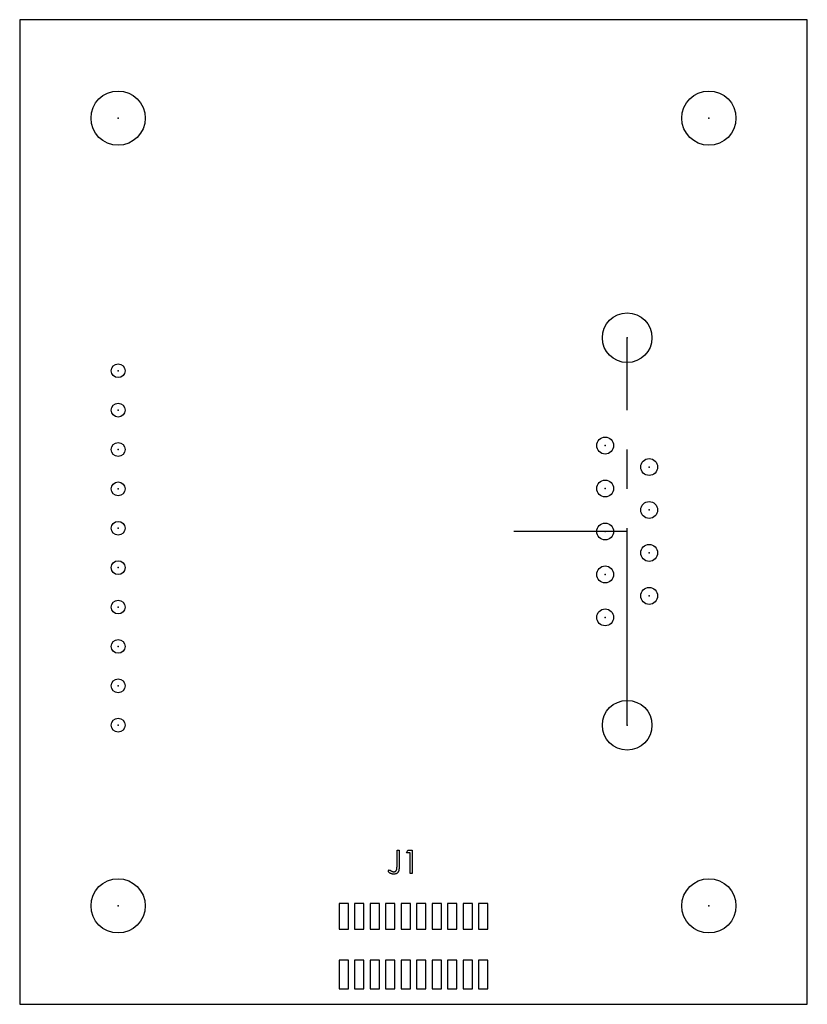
# Model space of a CAD drawing. Header units: millimetres. Extents: x 0 to 50.8, y 0 to 63.5.
import ezdxf

# ---------------------------------------------------------------- set-up
doc = ezdxf.new("R2010")
doc.units = ezdxf.units.MM
doc.header["$PDSIZE"] = -1
doc.linetypes.add('CENTERX2', pattern=[20.32, 12.7, -2.54, 2.54, -2.54])

msp = doc.modelspace()

# ---------------------------------------------------------------- linework, layer by layer
at = {"color": 7, "linetype": 'Continuous', "lineweight": 25}
for p, q in [((50.8, 63.5), (0, 63.5)), ((0, 63.5), (0, 0)), ((50.8, 0), (50.8, 63.5)), ((24.337, 9.931), (24.472, 9.931)), ((24.337, 8.933), (24.337, 9.931)), ((24.472, 9.931), (24.472, 8.918)), ((24.953, 9.777), (25.041, 9.931)), ((25.184, 9.777), (24.953, 9.777)), ((25.041, 9.931), (25.318, 9.931)), ((25.184, 8.431), (25.184, 9.777)), ((25.318, 9.931), (25.318, 8.431)), ((23.76, 8.565), (23.84, 8.681)), ((25.318, 8.431), (25.184, 8.431)), ((21.2, 6.5), (20.6, 6.5)), ((20.6, 6.5), (20.6, 4.85)), ((21.2, 4.85), (21.2, 6.5)), ((22.2, 6.5), (21.6, 6.5)), ((21.6, 6.5), (21.6, 4.85)), ((22.2, 4.85), (22.2, 6.5)), ((23.2, 6.5), (22.6, 6.5)), ((22.6, 6.5), (22.6, 4.85)), ((23.2, 4.85), (23.2, 6.5)), ((24.2, 6.5), (23.6, 6.5)), ((23.6, 6.5), (23.6, 4.85)), ((24.2, 4.85), (24.2, 6.5)), ((25.2, 6.5), (24.6, 6.5)), ((24.6, 6.5), (24.6, 4.85)), ((25.2, 4.85), (25.2, 6.5)), ((26.2, 6.5), (25.6, 6.5)), ((25.6, 6.5), (25.6, 4.85)), ((26.2, 4.85), (26.2, 6.5)), ((27.2, 6.5), (26.6, 6.5)), ((26.6, 6.5), (26.6, 4.85)), ((27.2, 4.85), (27.2, 6.5)), ((28.2, 6.5), (27.6, 6.5)), ((27.6, 6.5), (27.6, 4.85)), ((28.2, 4.85), (28.2, 6.5)), ((29.2, 6.5), (28.6, 6.5)), ((28.6, 6.5), (28.6, 4.85)), ((29.2, 4.85), (29.2, 6.5)), ((30.2, 6.5), (29.6, 6.5)), ((29.6, 6.5), (29.6, 4.85)), ((30.2, 4.85), (30.2, 6.5)), ((20.6, 4.85), (21.2, 4.85)), ((21.6, 4.85), (22.2, 4.85)), ((22.6, 4.85), (23.2, 4.85)), ((23.6, 4.85), (24.2, 4.85)), ((24.6, 4.85), (25.2, 4.85)), ((25.6, 4.85), (26.2, 4.85)), ((26.6, 4.85), (27.2, 4.85)), ((27.6, 4.85), (28.2, 4.85)), ((28.6, 4.85), (29.2, 4.85)), ((29.6, 4.85), (30.2, 4.85)), ((21.2, 2.85), (20.6, 2.85)), ((20.6, 2.85), (20.6, 1)), ((21.2, 1), (21.2, 2.85)), ((22.2, 2.85), (21.6, 2.85)), ((21.6, 2.85), (21.6, 1)), ((22.2, 1), (22.2, 2.85)), ((23.2, 2.85), (22.6, 2.85)), ((22.6, 2.85), (22.6, 1)), ((23.2, 1), (23.2, 2.85)), ((24.2, 2.85), (23.6, 2.85)), ((23.6, 2.85), (23.6, 1)), ((24.2, 1), (24.2, 2.85)), ((25.2, 2.85), (24.6, 2.85)), ((24.6, 2.85), (24.6, 1)), ((25.2, 1), (25.2, 2.85)), ((26.2, 2.85), (25.6, 2.85)), ((25.6, 2.85), (25.6, 1)), ((26.2, 1), (26.2, 2.85)), ((27.2, 2.85), (26.6, 2.85)), ((26.6, 2.85), (26.6, 1)), ((27.2, 1), (27.2, 2.85)), ((28.2, 2.85), (27.6, 2.85)), ((27.6, 2.85), (27.6, 1)), ((28.2, 1), (28.2, 2.85)), ((29.2, 2.85), (28.6, 2.85)), ((28.6, 2.85), (28.6, 1)), ((29.2, 1), (29.2, 2.85)), ((30.2, 2.85), (29.6, 2.85)), ((29.6, 2.85), (29.6, 1)), ((30.2, 1), (30.2, 2.85)), ((20.6, 1), (21.2, 1)), ((21.6, 1), (22.2, 1)), ((22.6, 1), (23.2, 1)), ((23.6, 1), (24.2, 1)), ((24.6, 1), (25.2, 1)), ((25.6, 1), (26.2, 1)), ((26.6, 1), (27.2, 1)), ((27.6, 1), (28.2, 1)), ((28.6, 1), (29.2, 1)), ((29.6, 1), (30.2, 1)), ((0, 0), (50.8, 0))]:
    msp.add_line(p, q, dxfattribs=at)
at = {"color": 7, "linetype": 'CENTERX2'}
for p, q in [((39.18, 18), (39.18, 42.99)), ((39.18, 30.495), (31.878, 30.495))]:
    msp.add_line(p, q, dxfattribs=at)
at = {"color": 7, "linetype": 'Continuous', "lineweight": 25}
for centre, radius in [((6.35, 57.15), 1.75), ((44.45, 57.15), 1.75), ((39.18, 42.99), 1.6), ((6.35, 40.86), 0.444), ((6.35, 38.32), 0.444), ((6.35, 35.78), 0.444), ((37.76, 36.035), 0.545), ((40.6, 34.65), 0.545), ((6.35, 33.24), 0.445), ((37.76, 33.265), 0.545), ((40.6, 31.88), 0.545), ((6.35, 30.7), 0.445), ((37.76, 30.495), 0.545), ((40.6, 29.11), 0.545), ((6.35, 28.16), 0.445), ((37.76, 27.725), 0.545), ((40.6, 26.34), 0.545), ((6.35, 25.62), 0.445), ((37.76, 24.955), 0.545), ((6.35, 23.08), 0.444), ((6.35, 20.54), 0.445), ((39.18, 18), 1.6), ((6.35, 18), 0.445), ((6.35, 6.35), 1.75), ((44.45, 6.35), 1.75)]:
    msp.add_circle(centre, radius, dxfattribs=at)
for points, knots in [([(24.472, 8.918), (24.472, 8.899), (24.472, 8.863), (24.47, 8.811), (24.468, 8.764), (24.464, 8.721), (24.459, 8.683), (24.453, 8.648), (24.446, 8.619), (24.435, 8.586), (24.418, 8.549), (24.391, 8.51), (24.359, 8.475), (24.321, 8.445), (24.277, 8.421), (24.229, 8.404), (24.177, 8.394), (24.141, 8.393), (24.122, 8.392)], [0, 0, 0, 0, 0.077361, 0.148542, 0.214008, 0.272995, 0.326409, 0.37388, 0.41602, 0.452126, 0.518002, 0.582367, 0.647044, 0.71333, 0.780912, 0.850395, 0.922923, 1, 1, 1, 1]), ([(24.13, 8.546), (24.14, 8.546), (24.161, 8.547), (24.19, 8.555), (24.219, 8.567), (24.245, 8.584), (24.269, 8.604), (24.289, 8.629), (24.306, 8.656), (24.316, 8.682), (24.322, 8.705), (24.326, 8.727), (24.33, 8.752), (24.333, 8.781), (24.334, 8.814), (24.336, 8.85), (24.337, 8.89), (24.337, 8.918), (24.337, 8.933)], [0, 0, 0, 0, 0.062326, 0.123196, 0.184036, 0.246964, 0.310699, 0.373268, 0.436588, 0.502125, 0.539005, 0.583255, 0.634447, 0.692676, 0.75857, 0.831659, 0.911917, 1, 1, 1, 1]), ([(24.122, 8.392), (24.108, 8.393), (24.078, 8.394), (24.035, 8.401), (23.991, 8.413), (23.948, 8.43), (23.903, 8.453), (23.857, 8.484), (23.809, 8.521), (23.777, 8.55), (23.76, 8.565)], [0, 0, 0, 0, 0.106071, 0.213422, 0.321685, 0.433858, 0.554081, 0.687587, 0.836466, 1, 1, 1, 1]), ([(23.84, 8.681), (23.858, 8.668), (23.893, 8.644), (23.943, 8.613), (23.988, 8.587), (24.018, 8.574), (24.032, 8.568)], [0, 0, 0, 0, 0.299184, 0.564899, 0.798548, 1, 1, 1, 1]), ([(24.032, 8.568), (24.04, 8.564), (24.056, 8.558), (24.081, 8.551), (24.105, 8.547), (24.122, 8.546), (24.13, 8.546)], [0, 0, 0, 0, 0.262952, 0.515707, 0.762109, 1, 1, 1, 1])]:
    msp.add_open_spline(points, degree=3, knots=knots, dxfattribs=at)
at = {"color": 7, "linetype": 'Continuous'}
for p in [(6.35, 57.15), (44.45, 57.15), (39.18, 42.99), (6.35, 40.86), (6.35, 38.32), (6.35, 35.78), (37.76, 36.035), (40.6, 34.65), (6.35, 33.24), (37.76, 33.265), (40.6, 31.88), (6.35, 30.7), (37.76, 30.495), (40.6, 29.11), (6.35, 28.16), (37.76, 27.725), (40.6, 26.34), (6.35, 25.62), (37.76, 24.955), (6.35, 23.08), (6.35, 20.54), (6.35, 18), (39.18, 18), (6.35, 6.35), (44.45, 6.35)]:
    msp.add_point(p, dxfattribs=at)

doc.saveas('drawing.dxf')
